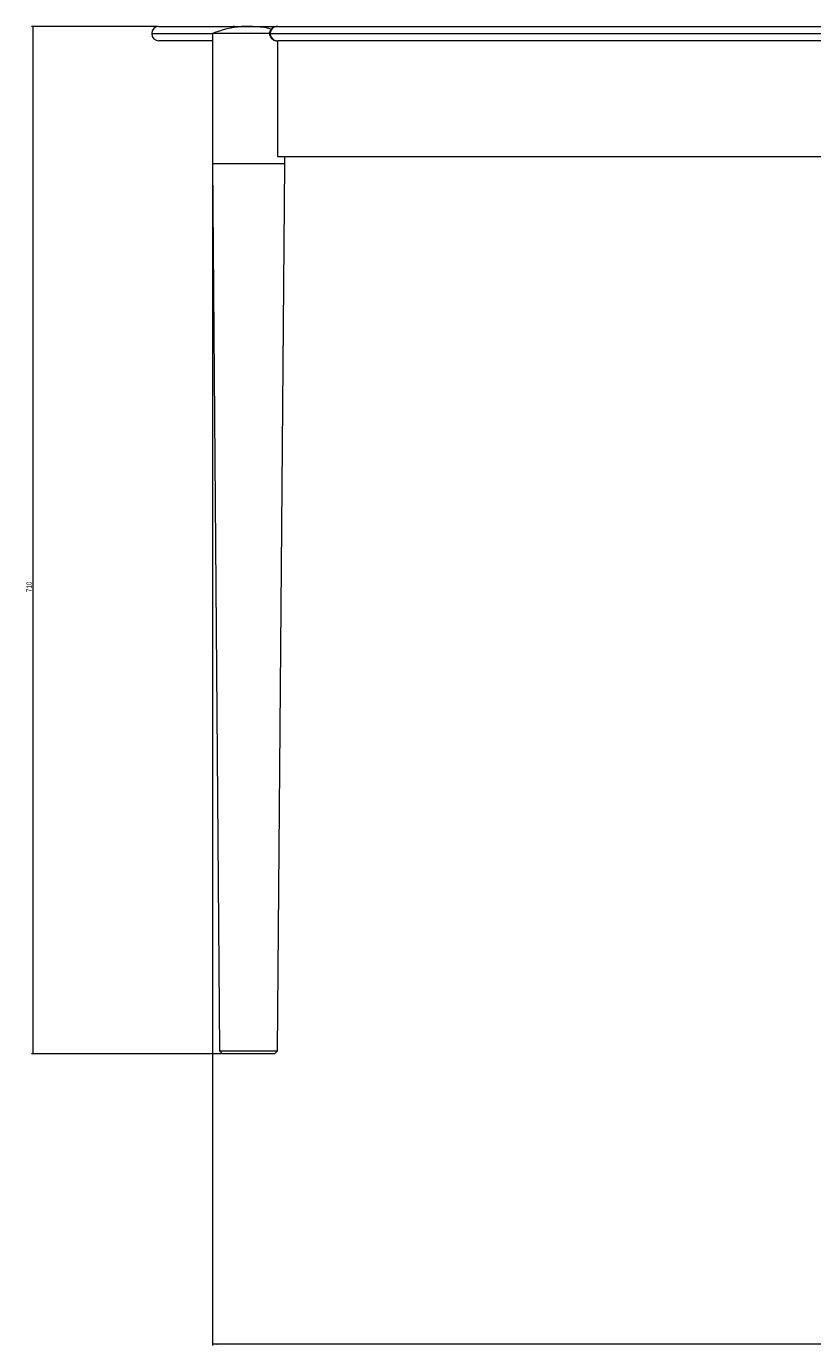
# Model space of a CAD drawing. Header units: millimetres. Extents: x 1484 to 4777, y 1097 to 4971.
# Tile 2 of 5: x 1782 to 2325, y 2494 to 3406. Entities that reach past the tile are written whole.
import ezdxf

# ---------------------------------------------------------------- set-up
doc = ezdxf.new("R2010")
doc.units = ezdxf.units.MM
doc.styles.add('SLDTEXTSTYLE0', font='TXT', dxfattribs={"width": 0.75})
doc.dimstyles.new('SLDDIMSTYLE0', dxfattribs={"dimtxt": 3.5, "dimasz": 3.302, "dimexe": 0, "dimexo": 0.0625, "dimgap": 0.875, "dimtad": 1, "dimrnd": 1e-09, "dimzin": 12, "dimdsep": 46, "dimtxsty": 'SLDTEXTSTYLE0', "dimsah": 1, "dimcen": 0.09, "dimadec": 0, "dimazin": 3, "dimtfac": 1, "dimtofl": 0, "dimtmove": 0, "dimatfit": 3, "dimfxl": 0, "dimfrac": 2, "dimtolj": 1, "dimtzin": 12, "dimarcsym": 0})

# ---------------------------------------------------------------- blocks, each defined once
blk = doc.blocks.new('_D')
at = {"color": 7, "linetype": 'Continuous', "lineweight": 0}
for p, q in [((1910.16, 3310), (1910.16, 2494.24)), ((2826.18, 3310), (2826.18, 2494.24)), ((2826.18, 2495.24), (1910.16, 2495.24))]:
    blk.add_line(p, q, dxfattribs=at)
for points in [[(1910.16, 2495.24), (1913.46, 2494.73), (1913.46, 2495.74)], [(2826.18, 2495.24), (2822.88, 2495.74), (2822.88, 2494.73)]]:
    blk.add_solid(points, dxfattribs=at)
at = {"color": 7, "linetype": 'Continuous', "lineweight": 0, "char_height": 3.5, "attachment_point": 1, "style": 'SLDTEXTSTYLE0'}
for s, insert in [('%%c', (2371.4, 2499.75)), ('916,03', (2376.68, 2499.8))]:
    blk.add_mtext(s, dxfattribs=dict(at, insert=insert))
blk = doc.blocks.new('_D_1')
at = {"color": 7, "linetype": 'Continuous', "lineweight": 0}
for p, q in [((1872.17, 3406), (1785.17, 3406)), ((1786.17, 2696), (1786.17, 3406)), ((1916.17, 2696), (1785.17, 2696))]:
    blk.add_line(p, q, dxfattribs=at)
for points in [[(1786.17, 3406), (1785.66, 3402.7), (1786.68, 3402.7)], [(1786.17, 2696), (1786.68, 2699.3), (1785.66, 2699.3)]]:
    blk.add_solid(points, dxfattribs=at)
at = {"color": 7, "linetype": 'Continuous', "lineweight": 0, "insert": (1781.66, 3014.97), "char_height": 3.5, "attachment_point": 1, "rotation": 90, "style": 'SLDTEXTSTYLE0'}
blk.add_mtext('710', dxfattribs=at)

msp = doc.modelspace()

# ---------------------------------------------------------------- linework, layer by layer
at = {"color": 8, "linetype": 'Continuous', "lineweight": 15}
for p, q in [((1868.169, 3401.001), (1910.156, 3401.001)), ((1949.573, 3401.001), (1950.064, 3401.001)), ((1913.506, 3311.001), (1910.156, 3311.001)), ((1960.156, 3311.001), (1913.506, 3311.001))]:
    msp.add_line(p, q, dxfattribs=at)
at = {"color": 7, "linetype": 'Continuous', "lineweight": 15}
for p, q in [((1873.169, 3406.001), (1925.309, 3406.001)), ((1910.156, 3401.001), (1910.156, 3311.001)), ((1913.506, 3401.001), (1910.156, 3401.001)), ((1949.679, 3401.001), (1913.506, 3401.001)), ((1925.309, 3406.001), (1965.656, 3406.001)), ((1950.064, 3401.001), (2786.274, 3401.001)), ((1955.232, 3406.001), (2781.106, 3406.001)), ((1910.156, 3396.001), (1873.169, 3396.001)), ((1955.156, 3396.001), (1955.156, 3316.001)), ((1955.156, 3396.001), (1955.232, 3396.001)), ((2781.106, 3396.001), (1955.232, 3396.001)), ((1910.156, 3311.001), (1915.14, 2698.001)), ((1955.156, 3316.001), (2781.182, 3316.001)), ((1955.173, 2698.001), (1960.156, 3311.001)), ((1960.156, 3311.001), (1960.156, 3316.001)), ((1915.14, 2698.001), (1917.173, 2696.001)), ((1915.14, 2698.001), (1917.822, 2698.001)), ((1919.582, 2696.001), (1917.173, 2696.001)), ((1917.822, 2698.001), (1955.173, 2698.001)), ((1953.14, 2696.001), (1919.582, 2696.001)), ((1953.14, 2696.001), (1955.173, 2698.001))]:
    msp.add_line(p, q, dxfattribs=at)
for centre, radius, start, end in [((1873.169, 3401.001), 5, 90, 180), ((1873.169, 3401.001), 5, 180, 270), ((1935.156, 3341.001), 65, 76.103258, 112.619865)]:
    msp.add_arc(centre, radius, start, end, dxfattribs=at)
at = {"color": 8, "linetype": 'Continuous', "lineweight": 15}
for points, knots in [([(1925.309, 3406.001), (1925.306, 3406.001), (1925.062, 3406.001), (1924.589, 3405.931), (1923.789, 3405.633), (1923.32, 3405.141), (1923.039, 3404.846)], [0, 0, 0, 0, 0.0040673, 0.2955334, 0.5774053, 1, 1, 1, 1]), ([(1925.309, 3406.001), (1925.309, 3406.001), (1925.304, 3406), (1925.308, 3405.878), (1925.338, 3405.305), (1925.348, 3405.119)], [0, 0, 0, 0, 0.00479509, 0.67643185, 1, 1, 1, 1])]:
    msp.add_open_spline(points, degree=3, knots=knots, dxfattribs=at)
at = {"color": 7, "linetype": 'Continuous', "lineweight": 15}
for points, knots in [([(1955.232, 3406.001), (1954.892, 3405.985), (1954.064, 3405.946), (1952.853, 3405.595), (1951.698, 3404.973), (1950.789, 3404.178), (1950.099, 3403.227), (1949.698, 3402.164), (1949.526, 3401.393), (1949.576, 3401.008), (1949.578, 3400.995)], [0, 0, 0, 0, 0.1216804, 0.2970735, 0.446368, 0.5887267, 0.7264566, 0.8613652, 0.9953826, 1, 1, 1, 1]), ([(1949.616, 3401.001), (1949.608, 3400.779), (1949.589, 3400.173), (1949.894, 3399.229), (1950.441, 3398.25), (1951.202, 3397.425), (1952.142, 3396.757), (1953.256, 3396.27), (1954.313, 3396.032), (1954.988, 3396.009), (1955.232, 3396.001)], [0, 0, 0, 0, 0.0790836, 0.2162216, 0.3473646, 0.4789104, 0.6144719, 0.7579686, 0.9124514, 1, 1, 1, 1]), ([(1955.232, 3406.001), (1955.227, 3406.001), (1954.889, 3406.001), (1954.225, 3405.935), (1952.972, 3405.57), (1951.676, 3404.762), (1950.665, 3403.472), (1950.147, 3402.203), (1950.09, 3401.376), (1950.064, 3401.001)], [0, 0, 0, 0, 0.0017864, 0.1298006, 0.253601, 0.4983593, 0.693513, 0.8609095, 1, 1, 1, 1]), ([(1950.064, 3401.001), (1950.09, 3400.626), (1950.147, 3399.799), (1950.665, 3398.53), (1951.676, 3397.24), (1952.972, 3396.432), (1954.225, 3396.067), (1954.889, 3396.001), (1955.227, 3396.001), (1955.232, 3396.001)], [0, 0, 0, 0, 0.1390905, 0.306487, 0.5016407, 0.746399, 0.8701994, 0.9982136, 1, 1, 1, 1])]:
    msp.add_open_spline(points, degree=3, knots=knots, dxfattribs=at)

# ---------------------------------------------------------------- dimensions: what is measured, and where the dimension line sits
at = {"color": 7, "linetype": 'Continuous', "lineweight": 0}
dim = msp.add_linear_dim(base=(1786.169, 3406.001), p1=(1917.173, 2696.001), p2=(1873.169, 3406.001), angle=90, dimstyle='SLDDIMSTYLE0', dxfattribs=at)
dim.commit()
dim.dimension.update_dxf_attribs({"geometry": '_D_1', "text_midpoint": (1786.169, 3018.844), "dimtype": 160})
dim = msp.add_linear_dim(base=(1910.156, 2495.236), p1=(2826.182, 3311.001), p2=(1910.156, 3311.001), text='%%c<>', dimstyle='SLDDIMSTYLE0', dxfattribs=at)
dim.commit()
dim.dimension.update_dxf_attribs({"geometry": '_D', "text_midpoint": (2381.15, 2495.236), "dimtype": 160})

doc.saveas('drawing.dxf')
